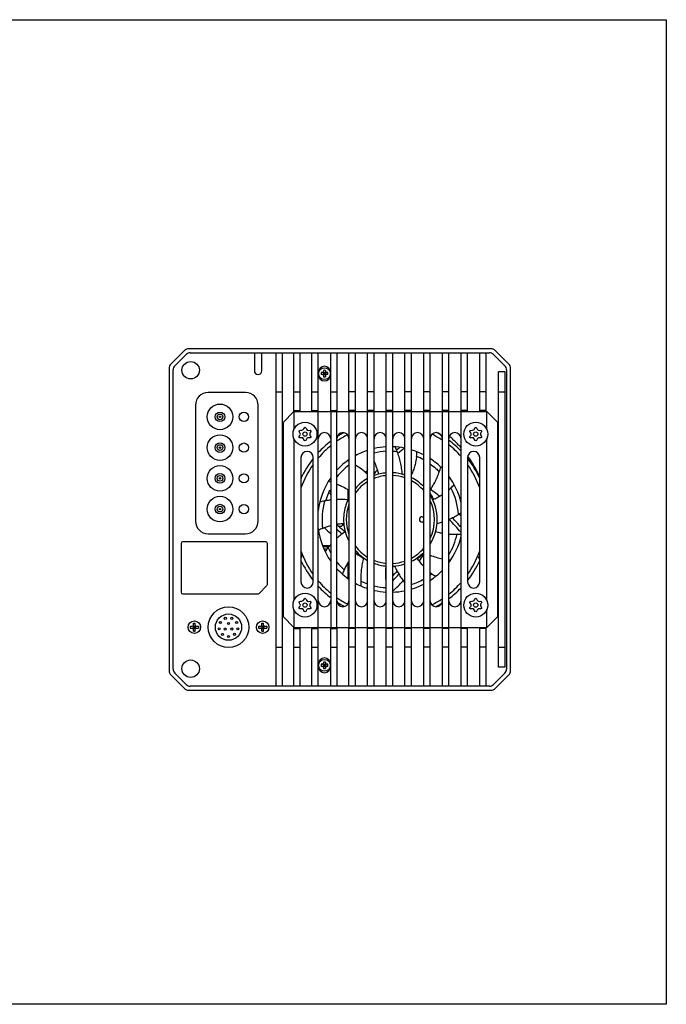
# Model space of a CAD drawing. Header units: millimetres. Extents: x 8 to 542, y 18 to 307.
# Tile 8 of 8: x 353 to 542, y 18 to 307. Entities that reach past the tile are written whole.
import ezdxf

# ---------------------------------------------------------------- set-up
doc = ezdxf.new("R2010")
doc.units = ezdxf.units.MM
doc.header["$LTSCALE"] = 23.1
doc.layers.get('0').update_dxf_attribs({"linetype": 'CONTINUOUS'})
doc.layers.add('00_COMPONENTS', color=7, linetype='CONTINUOUS')

msp = doc.modelspace()

# ---------------------------------------------------------------- linework, layer by layer
msp.add_lwpolyline([(8.473, 306.604), (542.448, 306.604), (542.448, 18.358), (8.473, 18.358)], close=True)
at = {"layer": '00_COMPONENTS'}
for p, q in [((401.254, 209.709), (397.426, 205.88)), ((398.538, 205.295), (401.839, 208.597)), ((491.011, 210.295), (402.668, 210.295)), ((403.041, 209.095), (490.639, 209.095)), ((421.81, 209.095), (421.81, 203.845)), ((424.01, 203.845), (424.01, 209.095)), ((428.14, 209.095), (428.14, 111.495)), ((429.99, 209.095), (429.99, 111.495)), ((433.39, 191.875), (433.39, 209.095)), ((435.24, 191.88), (435.24, 209.095)), ((438.64, 191.88), (438.64, 209.095)), ((440.49, 191.88), (440.49, 209.095)), ((444.19, 191.88), (444.19, 209.095)), ((446.04, 191.88), (446.04, 209.095)), ((449.44, 191.88), (449.44, 209.095)), ((451.39, 111.495), (451.39, 209.095)), ((454.965, 111.495), (454.965, 209.095)), ((456.865, 111.495), (456.865, 209.095)), ((460.44, 111.495), (460.44, 209.095)), ((462.34, 111.495), (462.34, 209.095)), ((465.915, 111.495), (465.915, 209.095)), ((467.815, 111.495), (467.815, 209.095)), ((471.39, 111.495), (471.39, 209.095)), ((473.29, 111.495), (473.29, 209.095)), ((476.865, 111.495), (476.865, 209.095)), ((478.765, 111.495), (478.765, 209.095)), ((482.34, 111.495), (482.34, 209.095)), ((484.24, 191.88), (484.24, 209.095)), ((487.815, 191.88), (487.815, 209.095)), ((489.715, 191.88), (489.715, 209.095)), ((491.841, 208.597), (495.142, 205.295)), ((496.254, 205.88), (492.426, 209.709)), ((396.84, 204.466), (396.84, 116.123)), ((398.04, 116.496), (398.04, 204.093)), ((441.74, 203.294), (441.382, 203.294)), ((441.74, 202.694), (441.382, 202.694)), ((441.952, 202.606), (442.728, 203.382)), ((441.952, 203.382), (442.728, 202.606)), ((442.04, 203.952), (442.04, 203.594)), ((442.04, 203.294), (442.04, 202.694)), ((442.04, 203.294), (442.64, 203.294)), ((442.04, 202.994), (442.64, 202.994)), ((442.04, 202.694), (442.64, 202.694)), ((442.04, 202.394), (442.04, 202.036)), ((442.34, 203.294), (442.34, 202.694)), ((442.64, 203.952), (442.64, 203.594)), ((442.64, 203.294), (442.64, 202.694)), ((442.64, 202.394), (442.64, 202.036)), ((443.298, 203.294), (442.94, 203.294)), ((443.298, 202.694), (442.94, 202.694)), ((493.29, 117.081), (493.29, 203.508)), ((495.24, 203.508), (493.29, 203.508)), ((495.24, 117.081), (495.24, 203.508)), ((495.64, 204.093), (495.64, 116.496)), ((496.84, 116.123), (496.84, 204.466)), ((419.245, 197.433), (408.245, 197.433)), ((428.14, 197.695), (429.99, 197.695)), ((433.39, 197.695), (435.24, 197.695)), ((438.64, 197.695), (440.49, 197.695)), ((444.19, 197.695), (446.04, 197.695)), ((451.39, 197.695), (449.44, 197.695)), ((456.865, 197.695), (454.965, 197.695)), ((462.34, 197.695), (460.44, 197.695)), ((467.815, 197.695), (465.915, 197.695)), ((473.29, 197.695), (471.39, 197.695)), ((478.765, 197.695), (476.865, 197.695)), ((484.24, 197.695), (482.34, 197.695)), ((489.715, 197.695), (487.815, 197.695)), ((493.29, 197.695), (495.24, 197.695)), ((404.545, 193.733), (404.545, 159.833)), ((422.945, 159.833), (422.945, 193.733)), ((430.196, 188.68), (433.396, 191.88)), ((433.39, 192.195), (435.24, 192.195)), ((433.396, 191.88), (433.396, 186.596)), ((433.396, 191.88), (489.884, 191.88)), ((438.64, 192.195), (440.49, 192.195)), ((440.515, 128.647), (440.515, 191.88)), ((444.165, 191.88), (444.165, 128.647)), ((444.19, 192.195), (446.04, 192.195)), ((445.99, 128.647), (445.99, 191.88)), ((451.39, 192.195), (449.44, 192.195)), ((449.49, 191.88), (449.49, 128.647)), ((456.865, 192.195), (454.965, 192.195)), ((462.34, 192.195), (460.44, 192.195)), ((467.815, 192.195), (465.915, 192.195)), ((473.29, 192.195), (471.39, 192.195)), ((478.765, 192.195), (476.865, 192.195)), ((484.24, 192.195), (482.34, 192.195)), ((489.715, 192.195), (487.815, 192.195)), ((489.884, 186.596), (489.884, 191.88)), ((489.884, 191.88), (493.084, 188.68)), ((430.196, 188.68), (430.196, 131.847)), ((493.084, 131.847), (493.084, 188.68)), ((442.345, 185.732), (442.335, 185.732)), ((433.396, 183.993), (433.396, 136.534)), ((489.884, 136.534), (489.884, 183.993)), ((435.465, 178.443), (435.465, 142.018)), ((439.04, 142.018), (439.04, 178.443)), ((449.29, 177.381), (449.29, 177.64)), ((449.34, 177.357), (449.34, 177.675)), ((449.44, 177.309), (449.44, 177.746)), ((484.24, 178.443), (484.24, 142.018)), ((487.815, 142.018), (487.815, 178.443)), ((449.29, 166.339), (449.29, 168.992)), ((449.34, 166.44), (449.34, 168.96)), ((449.44, 166.636), (449.44, 168.895)), ((470.94, 161.095), (471.39, 161.095)), ((471.39, 159.495), (470.94, 159.495)), ((408.245, 156.133), (419.245, 156.133)), ((400.34, 153.295), (400.34, 138.995)), ((425.14, 153.795), (400.84, 153.795)), ((425.64, 141.302), (425.64, 153.295)), ((435.69, 149.295), (435.69, 150.465)), ((442.035, 152.264), (442.035, 152.564)), ((443.808, 152.564), (442.035, 152.564)), ((443.558, 152.264), (442.035, 152.264)), ((443.009, 151.564), (442.22, 151.564)), ((443.087, 152.102), (443.087, 152.264)), ((443.427, 152.102), (443.087, 152.102)), ((471.361, 150.641), (471.39, 150.627)), ((471.361, 150.641), (471.39, 150.627)), ((435.465, 149.295), (435.69, 149.295)), ((449.29, 142.95), (449.29, 147.581)), ((449.34, 142.914), (449.34, 147.653)), ((449.44, 142.844), (449.44, 147.798)), ((400.84, 138.495), (422.833, 138.495)), ((425.493, 140.948), (423.186, 138.641)), ((433.396, 133.931), (433.396, 128.647)), ((442.335, 134.732), (442.345, 134.732)), ((489.884, 128.647), (489.884, 133.931)), ((403.99, 129.321), (403.99, 129.971)), ((403.99, 129.971), (404.49, 129.971)), ((404.49, 129.321), (404.49, 129.971)), ((423.99, 129.971), (424.49, 129.971)), ((423.99, 129.321), (423.99, 129.971)), ((424.49, 129.321), (424.49, 129.971)), ((433.396, 128.647), (430.196, 131.847)), ((493.084, 131.847), (489.884, 128.647)), ((403.04, 129.021), (403.04, 128.521)), ((403.04, 129.021), (403.69, 129.021)), ((403.04, 128.521), (403.69, 128.521)), ((403.902, 129.108), (404.578, 128.433)), ((403.902, 128.433), (404.578, 129.108)), ((403.99, 129.021), (403.99, 128.521)), ((403.99, 129.021), (404.49, 129.021)), ((403.99, 128.771), (404.49, 128.771)), ((403.99, 128.521), (404.49, 128.521)), ((403.99, 127.571), (403.99, 128.221)), ((403.99, 127.571), (404.49, 127.571)), ((404.24, 128.521), (404.24, 129.021)), ((404.49, 129.021), (404.49, 128.521)), ((404.49, 127.571), (404.49, 128.221)), ((404.79, 129.021), (405.44, 129.021)), ((404.79, 128.521), (405.44, 128.521)), ((405.44, 129.021), (405.44, 128.521)), ((423.04, 129.021), (423.69, 129.021)), ((423.04, 129.021), (423.04, 128.521)), ((423.04, 128.521), (423.69, 128.521)), ((423.902, 129.108), (424.578, 128.433)), ((423.902, 128.433), (424.578, 129.108)), ((423.99, 129.021), (424.49, 129.021)), ((423.99, 129.021), (423.99, 128.521)), ((423.99, 128.771), (424.49, 128.771)), ((423.99, 128.521), (424.49, 128.521)), ((423.99, 127.571), (423.99, 128.221)), ((423.99, 127.571), (424.49, 127.571)), ((424.24, 128.521), (424.24, 129.021)), ((424.49, 129.021), (424.49, 128.521)), ((424.49, 127.571), (424.49, 128.221)), ((424.79, 129.021), (425.44, 129.021)), ((424.79, 128.521), (425.44, 128.521)), ((425.44, 129.021), (425.44, 128.521)), ((433.39, 111.495), (433.39, 128.653)), ((433.39, 128.395), (435.24, 128.395)), ((433.396, 128.647), (489.884, 128.647)), ((435.24, 111.495), (435.24, 128.647)), ((438.64, 111.495), (438.64, 128.647)), ((438.64, 128.395), (440.49, 128.395)), ((440.49, 111.495), (440.49, 128.647)), ((444.19, 111.495), (444.19, 128.647)), ((444.19, 128.395), (446.04, 128.395)), ((446.04, 111.495), (446.04, 128.647)), ((449.44, 111.495), (449.44, 128.647)), ((451.39, 128.395), (449.44, 128.395)), ((456.865, 128.395), (454.965, 128.395)), ((462.34, 128.395), (460.44, 128.395)), ((467.815, 128.395), (465.915, 128.395)), ((473.29, 128.395), (471.39, 128.395)), ((478.765, 128.395), (476.865, 128.395)), ((484.24, 128.395), (482.34, 128.395)), ((484.24, 111.495), (484.24, 128.647)), ((487.815, 111.495), (487.815, 128.647)), ((489.715, 128.395), (487.815, 128.395)), ((489.715, 111.495), (489.715, 128.647)), ((428.14, 122.895), (429.99, 122.895)), ((433.39, 122.895), (435.24, 122.895)), ((438.64, 122.895), (440.49, 122.895)), ((444.19, 122.895), (446.04, 122.895)), ((451.39, 122.895), (449.44, 122.895)), ((456.865, 122.895), (454.965, 122.895)), ((462.34, 122.895), (460.44, 122.895)), ((467.815, 122.895), (465.915, 122.895)), ((473.29, 122.895), (471.39, 122.895)), ((478.765, 122.895), (476.865, 122.895)), ((484.24, 122.895), (482.34, 122.895)), ((489.715, 122.895), (487.815, 122.895)), ((493.29, 122.895), (495.24, 122.895)), ((442.04, 118.553), (442.04, 118.195)), ((442.64, 118.553), (442.64, 118.195)), ((441.74, 117.895), (441.382, 117.895)), ((441.74, 117.295), (441.382, 117.295)), ((441.952, 117.983), (442.728, 117.207)), ((441.952, 117.207), (442.728, 117.983)), ((442.04, 117.895), (442.64, 117.895)), ((442.04, 117.895), (442.04, 117.295)), ((442.04, 117.595), (442.64, 117.595)), ((442.04, 117.295), (442.64, 117.295)), ((442.04, 116.995), (442.04, 116.637)), ((442.34, 117.895), (442.34, 117.295)), ((442.64, 117.895), (442.64, 117.295)), ((442.64, 116.995), (442.64, 116.637)), ((443.298, 117.895), (442.94, 117.895)), ((443.298, 117.295), (442.94, 117.295)), ((495.24, 117.081), (493.29, 117.081)), ((397.426, 114.709), (401.254, 110.88)), ((401.839, 111.993), (398.538, 115.294)), ((495.142, 115.294), (491.841, 111.993)), ((492.426, 110.88), (496.254, 114.709)), ((402.668, 110.295), (491.011, 110.295)), ((490.639, 111.495), (403.041, 111.495))]:
    msp.add_line(p, q, dxfattribs=at)
for centre, radius in [((403.152, 203.983), 2.55), ((442.34, 202.994), 1.738), ((418.745, 190.333), 1.35), ((436.64, 185.295), 3.5), ((486.64, 185.295), 3.5), ((436.64, 185.295), 0.62), ((486.64, 185.295), 0.62), ((418.745, 181.333), 1.35), ((418.745, 172.333), 1.35), ((418.745, 163.333), 1.35), ((436.64, 135.232), 3.5), ((486.64, 135.232), 3.5), ((436.64, 135.232), 0.62), ((486.64, 135.232), 0.62), ((404.24, 128.771), 1.825), ((424.24, 128.771), 1.825), ((403.152, 116.607), 2.55), ((442.34, 117.595), 1.738)]:
    msp.add_circle(centre, radius, dxfattribs=at)
at = {"layer": '00_COMPONENTS', "lineweight": 30}
for centre, radius in [((411.745, 190.333), 3.75), ((411.745, 190.333), 1.4), ((411.745, 190.333), 0.835), ((411.745, 190.333), 0.22), ((411.745, 181.333), 3.75), ((411.745, 181.333), 1.4), ((411.745, 181.333), 0.835), ((411.745, 181.333), 0.22), ((411.745, 181.333), 0.22), ((411.745, 172.333), 3.75), ((411.745, 172.333), 1.4), ((411.745, 172.333), 0.835), ((411.745, 172.333), 0.22), ((411.745, 172.333), 0.22), ((411.745, 163.333), 3.75), ((411.745, 163.333), 1.4), ((411.745, 163.333), 0.835), ((411.745, 163.333), 0.22), ((411.745, 163.333), 0.22), ((414.24, 128.771), 5.95), ((414.24, 128.771), 3.85), ((411.855, 130.142), 0.3), ((413.301, 131.358), 0.3), ((414.241, 129.868), 0.3), ((415.182, 131.358), 0.3), ((416.621, 130.146), 0.3), ((411.53, 128.303), 0.3), ((412.48, 126.658), 0.3), ((413.287, 128.221), 0.3), ((415.191, 128.223), 0.3), ((416.011, 126.664), 0.3), ((416.952, 128.293), 0.3), ((414.235, 126.019), 0.3)]:
    msp.add_circle(centre, radius, dxfattribs=at)
at = {"layer": '00_COMPONENTS'}
for centre, radius, start, end in [((402.668, 208.295), 2, 90, 135), ((403.041, 207.395), 1.7, 90, 135), ((490.639, 207.395), 1.7, 45, 90), ((491.011, 208.295), 2, 45, 90), ((398.84, 204.466), 2, 135, 180), ((399.74, 204.093), 1.7, 135, 180), ((442.34, 203.294), 1.85, 0, 180), ((493.94, 204.093), 1.7, 0, 45), ((494.84, 204.466), 2, 0, 45), ((422.91, 203.845), 1.1, 180, 0), ((442.34, 202.694), 1.85, 180, 0), ((445.024, 202.994), 3.655, 175.28379, 179.99216), ((445.024, 202.995), 3.655, 180.00784, 184.71621), ((441.74, 203.594), 0.3, 270, 0), ((441.74, 202.394), 0.3, 0, 90), ((442.34, 200.305), 3.659, 85.29759, 94.70241), ((442.34, 205.683), 3.659, 265.29759, 274.70241), ((442.94, 203.594), 0.3, 180, 270), ((442.94, 202.394), 0.3, 90, 180), ((439.656, 202.994), 3.655, 0.00784, 4.71621), ((439.656, 202.995), 3.655, 355.28379, 359.99216), ((408.245, 193.733), 3.7, 90, 180), ((419.245, 193.733), 3.7, 0, 90), ((434.698, 185.295), 0.605, 321.57313, 38.42687), ((435.541, 187.198), 0.809, 264.11753, 335.88246), ((437.58, 186.923), 0.557, 201.01081, 278.98919), ((438.838, 185.295), 0.809, 144.11754, 215.88247), ((442.335, 183.912), 1.82, 90, 180), ((442.345, 183.912), 1.82, 0, 90), ((447.74, 183.982), 1.75, 0, 180), ((461.64, 160.295), 27.75, 116.82044, 124.331), ((461.64, 160.295), 28.8, 118.09862, 122.70947), ((453.177, 183.945), 1.788, 0, 180), ((458.652, 183.945), 1.788, 0, 180), ((464.127, 183.945), 1.788, 0, 180), ((469.602, 183.945), 1.788, 0, 180), ((475.077, 183.945), 1.788, 0, 180), ((461.64, 160.295), 27.75, 56.72457, 63.9446), ((461.64, 160.295), 28.8, 58.75702, 62.03461), ((480.552, 183.945), 1.788, 0, 180), ((484.698, 185.295), 0.605, 321.57313, 38.42687), ((485.541, 187.198), 0.809, 264.11753, 335.88246), ((487.58, 186.923), 0.557, 201.01081, 278.98919), ((488.838, 185.295), 0.809, 144.11754, 215.88247), ((435.7, 183.667), 0.557, 21.01081, 98.98919), ((437.611, 183.613), 0.605, 81.57313, 158.42687), ((461.64, 160.295), 28.8, 127.35751, 137.18302), ((461.64, 160.295), 27.75, 129.03061, 139.57652), ((461.64, 160.295), 28.8, 44.04813, 53.51348), ((461.64, 160.295), 27.75, 41.75776, 51.8938), ((485.7, 183.667), 0.557, 21.01081, 98.98919), ((487.611, 183.613), 0.605, 81.57313, 158.42687), ((432.99, 177.795), 3, 158.65657, 180), ((437.252, 178.443), 1.788, 0, 180), ((461.64, 160.295), 21.293, 108.26978, 118.77622), ((442.273, 170.353), 16.125, 38.08864, 38.85496), ((461.64, 160.295), 21.293, 93.23073, 102.95897), ((461.64, 160.296), 19.999, 93.43927, 103.81329), ((461.64, 160.295), 21.293, 78.4177, 88.11609), ((443.118, 172.168), 22.036, 21.3611, 25.17102), ((501.78, 137.32), 57.8, 130.29196, 131.50792), ((501.78, 137.32), 56.8, 129.42451, 131.88376), ((461.64, 160.295), 21.293, 62.74828, 73.14166), ((453.33, 180.447), 16.066, 353.99642, 358.85701), ((461.639, 160.292), 20.003, 60.82362, 67.45715), ((486.027, 178.443), 1.788, 0, 180), ((461.64, 160.295), 27.75, 144.53193, 160.60808), ((461.64, 160.295), 28.8, 141.69707, 155.34837), ((461.64, 160.295), 21.293, 124.79275, 137.30667), ((461.638, 160.296), 19.998, 127.4072, 141.4904), ((439.829, 157.505), 22.013, 63.96865, 65.17242), ((501.78, 137.32), 60, 138.41604, 138.46898), ((461.64, 160.295), 21.293, 44.35318, 56.82889), ((461.64, 160.295), 28.8, 24.65163, 38.30293), ((461.64, 160.295), 27.75, 19.39193, 35.46808), ((501.78, 137.32), 60, 141.28495, 142.23808), ((501.78, 137.32), 57.8, 139.5527, 140.99472), ((461.64, 160.295), 13.7, 95.02525, 110.3989), ((461.64, 160.295), 12.9, 95.33757, 111.72607), ((461.64, 160.295), 13.7, 71.81715, 87.0711), ((461.64, 160.295), 12.9, 70.64632, 86.88932), ((461.64, 160.295), 13.75, 71.8853, 75.27268), ((455.083, 181.296), 22.036, 341.3611, 345.17102), ((461.64, 160.295), 21.293, 13.54932, 36.45994), ((435.939, 172.143), 0.5, 155.24983, 161.66667), ((461.64, 160.295), 21.293, 145.15649, 172.81104), ((440.345, 155.582), 16.094, 76.26943, 78.8556), ((461.64, 160.295), 13.7, 119.15845, 138.43425), ((461.64, 160.295), 12.9, 121.16134, 142.61636), ((461.64, 160.295), 13.7, 44.62628, 63.20833), ((461.64, 160.295), 12.9, 40.90185, 61.39939), ((468.227, 181.074), 16.066, 313.99642, 318.85701), ((461.64, 160.295), 19.75, 154.40361, 163.89553), ((484.614, 200.435), 52.1, 218.05934, 219.06897), ((484.614, 200.435), 51.6, 217.77413, 218.3804), ((461.64, 160.295), 13.75, 26.30449, 32.08044), ((461.64, 160.295), 13.7, 328.25204, 31.74599), ((438.665, 120.154), 60, 51.40525, 54.59503), ((468.097, 181.211), 16.255, 311.01858, 313.99241), ((461.64, 160.295), 20, 4.26083, 27.45773), ((446.731, 144.116), 22.036, 101.3611, 105.17102), ((461.64, 160.295), 20, 164.26083, 187.45773), ((461.64, 160.295), 13.7, 152.48444, 207.51635), ((461.64, 160.295), 12.9, 160.37257, 199.62742), ((461.64, 160.295), 13.75, 152.08588, 155.27292), ((461.64, 160.295), 12.9, 334.5728, 25.42722), ((479.353, 169.042), 6.005, 206.23346, 209.69103), ((470.107, 180.612), 22.054, 301.36166, 303.68932), ((438.665, 120.154), 60, 43.2876, 44.07951), ((408.245, 159.833), 3.7, 180, 270), ((419.245, 159.833), 3.7, 270, 0), ((484.614, 200.435), 56.8, 227.15505, 230.37756), ((446.924, 159.288), 1, 231.47171, 351.68824), ((470.94, 160.295), 0.8, 90, 270), ((461.64, 160.295), 13.75, 344.79769, 355.27227), ((438.665, 120.154), 56.8, 39.74305, 45.03899), ((438.665, 120.154), 57.8, 40.92046, 44.67062), ((461.64, 160.295), 21.293, 187.18897, 214.84351), ((448.345, 143.015), 16.073, 113.99596, 118.85435), ((484.614, 200.435), 60, 225.14122, 227.61104), ((484.614, 200.435), 57.8, 228.068, 230.11923), ((461.638, 160.295), 20.002, 328.89889, 347.45717), ((480.044, 171.966), 16.054, 273.99502, 278.22168), ((400.84, 153.295), 0.5, 90, 180), ((425.14, 153.295), 0.5, 0, 90), ((460.581, 138.345), 21.989, 138.29383, 141.35689), ((461.64, 160.295), 21.293, 323.54007, 346.45071), ((461.64, 160.295), 27.75, 199.39349, 215.46963), ((442.035, 151.264), 1.3, 90, 100.05084), ((442.035, 151.264), 1, 90, 96.46836), ((460.618, 138.317), 22.036, 141.3611, 145.17102), ((461.64, 160.295), 12.9, 217.38366, 238.83867), ((461.64, 160.295), 13.7, 221.56609, 240.84038), ((484.614, 200.435), 60, 236.61747, 239.09456), ((461.64, 160.295), 13.75, 224.79793, 235.27249), ((461.64, 160.295), 12.9, 298.6006, 319.09813), ((461.64, 160.295), 13.7, 296.79124, 315.37259), ((461.64, 160.295), 13.75, 304.79776, 315.16283), ((421.5, 183.269), 60, 324.12144, 326.25399), ((461.64, 160.295), 27.75, 324.53182, 340.60541), ((438.665, 120.154), 57.8, 31.75031, 31.96833), ((461.64, 160.295), 28.8, 204.65163, 218.30293), ((461.639, 160.293), 19.998, 218.50847, 227.45809), ((461.64, 160.295), 12.9, 248.27394, 264.66242), ((461.64, 160.295), 13.7, 249.60145, 264.97484), ((461.64, 160.295), 12.9, 273.11068, 289.35368), ((461.64, 160.295), 13.7, 272.92883, 288.18293), ((481.181, 170.376), 22.013, 263.69843, 265.1724), ((461.64, 160.295), 28.8, 321.69707, 335.34837), ((438.665, 120.154), 56.8, 30.16703, 31.21511), ((461.64, 160.295), 28.3, 336.49364, 337.65522), ((487.34, 148.446), 0.5, 18.34315, 30.16703), ((487.34, 148.446), 0.5, 335.24983, 341.66667), ((461.64, 160.295), 21.293, 222.69332, 235.20724), ((462.556, 138.515), 16.066, 153.99642, 158.85701), ((461.64, 160.295), 13.75, 264.79775, 264.99304), ((461.64, 160.295), 13.75, 272.91814, 273.91495), ((421.5, 183.269), 56.8, 315.97402, 317.51087), ((421.5, 183.269), 57.8, 314.95766, 317.53657), ((462.647, 145.579), 1, 73.29544, 93.91495), ((462.647, 145.579), 1, 317.51087, 339.52807), ((461.64, 160.295), 21.293, 303.1711, 315.64681), ((483.349, 157.553), 16.237, 231.71798, 233.99255), ((461.62, 160.322), 20.033, 305.62796, 307.45587), ((483.247, 157.415), 16.066, 233.99642, 238.85701), ((425.14, 141.302), 0.5, 315, 0), ((432.99, 142.795), 3, 180, 201.34343), ((437.252, 142.018), 1.788, 180, 0), ((461.64, 160.295), 27.75, 220.42241, 230.96851), ((461.64, 160.295), 21.293, 241.22378, 251.73023), ((474.984, 142.802), 22.036, 181.3611, 185.17102), ((461.63, 160.271), 19.974, 244.2569, 250.50619), ((421.5, 183.269), 56.8, 313.27813, 313.28024), ((421.5, 183.269), 60, 312.89599, 317.01827), ((461.639, 160.297), 20.003, 287.98382, 299.17551), ((461.64, 160.295), 21.293, 286.85834, 297.25171), ((461.64, 160.295), 27.75, 308.10659, 318.24217), ((486.027, 142.018), 1.788, 180, 0), ((400.84, 138.995), 0.5, 180, 270), ((422.833, 138.995), 0.5, 270, 315), ((461.64, 160.295), 28.8, 222.81698, 232.64249), ((461.64, 160.294), 19.999, 256.18616, 266.5605), ((461.64, 160.295), 21.293, 257.04103, 266.76927), ((461.64, 160.295), 21.293, 271.8839, 281.5823), ((461.64, 160.295), 28.8, 306.48652, 315.95187), ((434.698, 135.232), 0.605, 321.57313, 38.42687), ((435.541, 137.136), 0.809, 264.11753, 335.88246), ((437.58, 136.86), 0.557, 201.01081, 278.98919), ((438.838, 135.232), 0.809, 144.11754, 215.88247), ((442.335, 136.552), 1.82, 180, 270), ((442.345, 136.552), 1.82, 270, 0), ((461.64, 160.295), 27.75, 235.66857, 243.3329), ((447.74, 136.482), 1.75, 180, 0), ((461.64, 160.295), 28.8, 237.19015, 242.2634), ((453.177, 136.52), 1.788, 180, 0), ((458.652, 136.52), 1.788, 180, 0), ((464.127, 136.52), 1.788, 180, 0), ((469.602, 136.52), 1.788, 180, 0), ((475.077, 136.52), 1.788, 180, 0), ((461.64, 160.295), 27.75, 295.86927, 303.27534), ((461.64, 160.295), 28.8, 297.45892, 301.49233), ((480.552, 136.52), 1.788, 180, 0), ((484.698, 135.232), 0.605, 321.57313, 38.42687), ((485.541, 137.136), 0.809, 264.11753, 335.88246), ((487.58, 136.86), 0.557, 201.01081, 278.98919), ((488.838, 135.232), 0.809, 144.11754, 215.88247), ((435.7, 133.604), 0.557, 21.01081, 98.98919), ((437.611, 133.551), 0.605, 81.57313, 158.42687), ((485.7, 133.604), 0.557, 21.01081, 98.98919), ((487.611, 133.551), 0.605, 81.57313, 158.42687), ((403.69, 129.321), 0.3, 270, 0), ((403.69, 128.221), 0.3, 0, 90), ((404.79, 129.321), 0.3, 180, 270), ((404.79, 128.221), 0.3, 90, 180), ((423.69, 129.321), 0.3, 270, 0), ((423.69, 128.221), 0.3, 0, 90), ((424.79, 129.321), 0.3, 180, 270), ((424.79, 128.221), 0.3, 90, 180), ((442.34, 117.895), 1.85, 0, 180), ((441.74, 118.195), 0.3, 270, 0), ((442.34, 114.906), 3.659, 85.29759, 94.70241), ((442.94, 118.195), 0.3, 180, 270), ((398.84, 116.123), 2, 180, 225), ((399.74, 116.496), 1.7, 180, 225), ((442.34, 117.295), 1.85, 180, 0), ((445.024, 117.594), 3.655, 175.28379, 179.99216), ((445.024, 117.595), 3.655, 180.00784, 184.71621), ((441.74, 116.995), 0.3, 0, 90), ((442.34, 120.284), 3.659, 265.29759, 274.70241), ((442.94, 116.995), 0.3, 90, 180), ((439.656, 117.594), 3.655, 0.00784, 4.71621), ((439.656, 117.595), 3.655, 355.28379, 359.99216), ((493.94, 116.496), 1.7, 315, 0), ((494.84, 116.123), 2, 315, 0), ((402.668, 112.295), 2, 225, 270), ((403.041, 113.195), 1.7, 225, 270), ((490.639, 113.195), 1.7, 270, 315), ((491.011, 112.295), 2, 270, 315)]:
    msp.add_arc(centre, radius, start, end, dxfattribs=at)
for points, knots in [([(435.172, 185.671), (434.942, 185.961), (434.79, 186.344), (435.166, 186.423), (435.458, 186.393)], [0, 0, 0, 0, 0.5310194, 1, 1, 1, 1]), ([(435.613, 184.217), (435.227, 184.156), (434.778, 184.215), (434.942, 184.629), (435.172, 184.918)], [0, 0, 0, 0, 0.5072519, 1, 1, 1, 1]), ([(436.28, 186.867), (436.4, 187.135), (436.66, 187.426), (436.92, 187.087), (437.06, 186.723)], [0, 0, 0, 0, 0.4617632, 1, 1, 1, 1]), ([(437.667, 186.372), (438.052, 186.433), (438.476, 186.377), (438.354, 186.007), (438.182, 185.769)], [0, 0, 0, 0, 0.5382368, 1, 1, 1, 1]), ([(438.182, 184.82), (438.354, 184.582), (438.474, 184.217), (438.065, 184.158), (437.7, 184.212)], [0, 0, 0, 0, 0.4689806, 1, 1, 1, 1]), ([(482.34, 181.302), (482.075, 181.601), (481.534, 182.189), (480.692, 183.042), (479.817, 183.864), (479.215, 184.39), (478.909, 184.648)], [0, 0, 0, 0, 0.2497438, 0.4996515, 0.7497458, 1, 1, 1, 1]), ([(485.172, 185.671), (484.942, 185.961), (484.79, 186.344), (485.166, 186.423), (485.458, 186.393)], [0, 0, 0, 0, 0.5310194, 1, 1, 1, 1]), ([(485.613, 184.217), (485.227, 184.156), (484.778, 184.215), (484.942, 184.629), (485.172, 184.918)], [0, 0, 0, 0, 0.5072519, 1, 1, 1, 1]), ([(486.28, 186.867), (486.4, 187.135), (486.66, 187.426), (486.92, 187.087), (487.06, 186.723)], [0, 0, 0, 0, 0.4617632, 1, 1, 1, 1]), ([(487.667, 186.372), (488.052, 186.433), (488.476, 186.377), (488.354, 186.007), (488.182, 185.769)], [0, 0, 0, 0, 0.5382368, 1, 1, 1, 1]), ([(488.182, 184.82), (488.354, 184.582), (488.474, 184.217), (488.065, 184.158), (487.7, 184.212)], [0, 0, 0, 0, 0.4689806, 1, 1, 1, 1]), ([(437.048, 183.835), (436.912, 183.492), (436.636, 183.143), (436.36, 183.502), (436.22, 183.866)], [0, 0, 0, 0, 0.4927481, 1, 1, 1, 1]), ([(487.048, 183.835), (486.912, 183.492), (486.636, 183.143), (486.36, 183.502), (486.22, 183.866)], [0, 0, 0, 0, 0.4927481, 1, 1, 1, 1]), ([(462.34, 180.282), (462.471, 180.278), (462.772, 180.264), (463.205, 180.235), (463.508, 180.208), (463.64, 180.194)], [0, 0, 0, 0, 0.3010476, 0.6943365, 1, 1, 1, 1]), ([(465.14, 173.54), (465.094, 174.122), (464.964, 175.272), (464.648, 176.966), (464.213, 178.609), (463.844, 179.673), (463.64, 180.194)], [0, 0, 0, 0, 0.255766, 0.5069838, 0.7546979, 1, 1, 1, 1]), ([(469.307, 178.767), (469.259, 178.313), (469.125, 177.404), (468.808, 176.055), (468.375, 174.716), (468.014, 173.84), (467.815, 173.405)], [0, 0, 0, 0, 0.2450699, 0.492188, 0.7432334, 1, 1, 1, 1]), ([(487.816, 172.774), (487.58, 173.312), (487.079, 174.377), (485.959, 176.449), (484.991, 177.932), (484.295, 178.882)], [0, 0, 0, 0, 0.2497173, 0.4996616, 1, 1, 1, 1]), ([(454.965, 173.509), (454.409, 174.024), (453.261, 174.994), (452.023, 175.847), (451.39, 176.238)], [0, 0, 0, 0, 0.5046419, 1, 1, 1, 1]), ([(456.865, 177.22), (457.139, 176.642), (457.63, 175.435), (457.988, 174.183), (458.14, 173.54)], [0, 0, 0, 0, 0.4919365, 1, 1, 1, 1]), ([(473.29, 176.551), (473.861, 176.142), (474.782, 175.406), (475.633, 174.592), (475.963, 174.253)], [0, 0, 0, 0, 0.5973087, 1, 1, 1, 1]), ([(473.29, 168.851), (473.575, 169.278), (474.114, 170.143), (474.833, 171.483), (475.454, 172.85), (475.805, 173.783), (475.963, 174.253)], [0, 0, 0, 0, 0.2547582, 0.5057825, 0.7539076, 1, 1, 1, 1]), ([(445.99, 170.654), (446.292, 170.541), (446.893, 170.296), (448.079, 169.731), (448.935, 169.228), (449.49, 168.862)], [0, 0, 0, 0, 0.2457353, 0.4937459, 1, 1, 1, 1]), ([(474.33, 166.153), (474.256, 166.311), (474.102, 166.625), (473.853, 167.089), (473.582, 167.545), (473.389, 167.842), (473.29, 167.99)], [0, 0, 0, 0, 0.2476819, 0.4968459, 0.7476608, 1, 1, 1, 1]), ([(476.865, 167.52), (476.429, 167.238), (475.519, 166.706), (474.567, 166.252), (474.076, 166.042)], [0, 0, 0, 0, 0.4930391, 1, 1, 1, 1]), ([(444.165, 166.001), (444.016, 165.984), (443.421, 165.908), (442.83, 165.808), (442.39, 165.72)], [0, 0, 0, 0, 0.2508406, 1, 1, 1, 1]), ([(449.203, 166.041), (448.665, 166.093), (447.594, 166.163), (446.521, 166.16), (445.99, 166.141)], [0, 0, 0, 0, 0.5042166, 1, 1, 1, 1]), ([(478.765, 160.328), (479.253, 160.538), (480.211, 160.989), (481.135, 161.507), (481.585, 161.781)], [0, 0, 0, 0, 0.5022407, 1, 1, 1, 1]), ([(441.809, 157.699), (442.189, 157.868), (442.964, 158.178), (443.761, 158.428), (444.165, 158.538)], [0, 0, 0, 0, 0.4982613, 1, 1, 1, 1]), ([(445.99, 158.932), (446.153, 158.959), (446.816, 159.057), (447.484, 159.119), (447.988, 159.148)], [0, 0, 0, 0, 0.2465472, 1, 1, 1, 1]), ([(475.292, 159.148), (475.425, 159.182), (475.953, 159.323), (476.477, 159.481), (476.865, 159.61)], [0, 0, 0, 0, 0.2517859, 1, 1, 1, 1]), ([(448.419, 156.703), (447.991, 156.409), (447.161, 155.801), (446.37, 155.14), (445.99, 154.8)], [0, 0, 0, 0, 0.504075, 1, 1, 1, 1]), ([(476.865, 156.212), (476.698, 156.243), (476.024, 156.38), (475.357, 156.554), (474.861, 156.703)], [0, 0, 0, 0, 0.2464717, 1, 1, 1, 1]), ([(481.163, 155.951), (480.765, 155.924), (479.965, 155.897), (479.165, 155.93), (478.765, 155.96)], [0, 0, 0, 0, 0.4983949, 1, 1, 1, 1]), ([(443.406, 152.077), (443.45, 151.98), (443.549, 151.764), (443.794, 151.257), (444.006, 150.852), (444.164, 150.568)], [0, 0, 0, 0, 0.1878276, 0.4221093, 1, 1, 1, 1]), ([(451.39, 150.124), (451.433, 150.168), (451.607, 150.342), (451.784, 150.514), (451.919, 150.641)], [0, 0, 0, 0, 0.2485934, 1, 1, 1, 1]), ([(451.738, 150.468), (451.801, 150.404), (452.057, 150.153), (452.323, 149.911), (452.527, 149.735)], [0, 0, 0, 0, 0.2494669, 1, 1, 1, 1]), ([(470.155, 149.235), (470.37, 149.402), (470.793, 149.751), (471.194, 150.124), (471.39, 150.316)], [0, 0, 0, 0, 0.4984141, 1, 1, 1, 1]), ([(448.117, 145.559), (448.313, 145.96), (448.739, 146.75), (449.229, 147.502), (449.489, 147.869)], [0, 0, 0, 0, 0.4980728, 1, 1, 1, 1]), ([(453.821, 149.045), (453.665, 148.483), (453.393, 147.357), (453.111, 145.657), (452.958, 143.965), (452.941, 142.839), (452.954, 142.279)], [0, 0, 0, 0, 0.255766, 0.5069838, 0.7546979, 1, 1, 1, 1]), ([(471.39, 146.565), (471.038, 146.944), (470.359, 147.745), (469.75, 148.601), (469.459, 149.045)], [0, 0, 0, 0, 0.4930769, 1, 1, 1, 1]), ([(469.604, 148.827), (469.651, 148.86), (469.837, 148.993), (470.02, 149.129), (470.155, 149.235)], [0, 0, 0, 0, 0.2494224, 1, 1, 1, 1]), ([(470.155, 149.235), (470.147, 149.248), (470.134, 149.274), (470.116, 149.313), (470.102, 149.347), (470.092, 149.377), (470.086, 149.404), (470.085, 149.425), (470.088, 149.442), (470.094, 149.451), (470.098, 149.454)], [0, 0, 0, 0, 0.1973143, 0.3759285, 0.5338662, 0.6696196, 0.782397, 0.872577, 0.9427586, 1, 1, 1, 1]), ([(473.29, 149.818), (473.874, 149.598), (475.053, 149.206), (476.261, 148.911), (476.865, 148.79)], [0, 0, 0, 0, 0.5035078, 1, 1, 1, 1]), ([(460.439, 141.907), (460.383, 142.289), (460.298, 143.064), (460.25, 144.241), (460.279, 145.441), (460.351, 146.246), (460.399, 146.651)], [0, 0, 0, 0, 0.2438416, 0.490967, 0.7426251, 1, 1, 1, 1]), ([(462.881, 146.651), (463.087, 146.199), (463.521, 145.315), (464.247, 144.04), (465.04, 142.828), (465.616, 142.059), (465.914, 141.687)], [0, 0, 0, 0, 0.255216, 0.5064553, 0.7544593, 1, 1, 1, 1]), ([(435.172, 135.609), (434.942, 135.898), (434.79, 136.282), (435.166, 136.361), (435.458, 136.331)], [0, 0, 0, 0, 0.5310194, 1, 1, 1, 1]), ([(436.28, 136.805), (436.4, 137.073), (436.66, 137.364), (436.92, 137.025), (437.06, 136.661)], [0, 0, 0, 0, 0.4617632, 1, 1, 1, 1]), ([(437.667, 136.31), (438.052, 136.371), (438.476, 136.315), (438.354, 135.945), (438.182, 135.707)], [0, 0, 0, 0, 0.5382368, 1, 1, 1, 1]), ([(485.172, 135.609), (484.942, 135.898), (484.79, 136.282), (485.166, 136.361), (485.458, 136.331)], [0, 0, 0, 0, 0.5310194, 1, 1, 1, 1]), ([(486.28, 136.805), (486.4, 137.073), (486.66, 137.364), (486.92, 137.025), (487.06, 136.661)], [0, 0, 0, 0, 0.4617632, 1, 1, 1, 1]), ([(487.667, 136.31), (488.052, 136.371), (488.476, 136.315), (488.354, 135.945), (488.182, 135.707)], [0, 0, 0, 0, 0.5382368, 1, 1, 1, 1]), ([(435.613, 134.155), (435.227, 134.094), (434.778, 134.153), (434.942, 134.566), (435.172, 134.856)], [0, 0, 0, 0, 0.5072519, 1, 1, 1, 1]), ([(437.048, 133.773), (436.912, 133.429), (436.636, 133.08), (436.36, 133.44), (436.22, 133.804)], [0, 0, 0, 0, 0.4927481, 1, 1, 1, 1]), ([(438.182, 134.758), (438.354, 134.52), (438.474, 134.155), (438.065, 134.095), (437.7, 134.15)], [0, 0, 0, 0, 0.4689806, 1, 1, 1, 1]), ([(485.613, 134.155), (485.227, 134.094), (484.778, 134.153), (484.942, 134.566), (485.172, 134.856)], [0, 0, 0, 0, 0.5072519, 1, 1, 1, 1]), ([(487.048, 133.773), (486.912, 133.429), (486.636, 133.08), (486.36, 133.44), (486.22, 133.804)], [0, 0, 0, 0, 0.4927481, 1, 1, 1, 1]), ([(488.182, 134.758), (488.354, 134.52), (488.474, 134.155), (488.065, 134.095), (487.7, 134.15)], [0, 0, 0, 0, 0.4689806, 1, 1, 1, 1])]:
    msp.add_open_spline(points, degree=3, knots=knots, dxfattribs=at)

doc.saveas('drawing.dxf')
